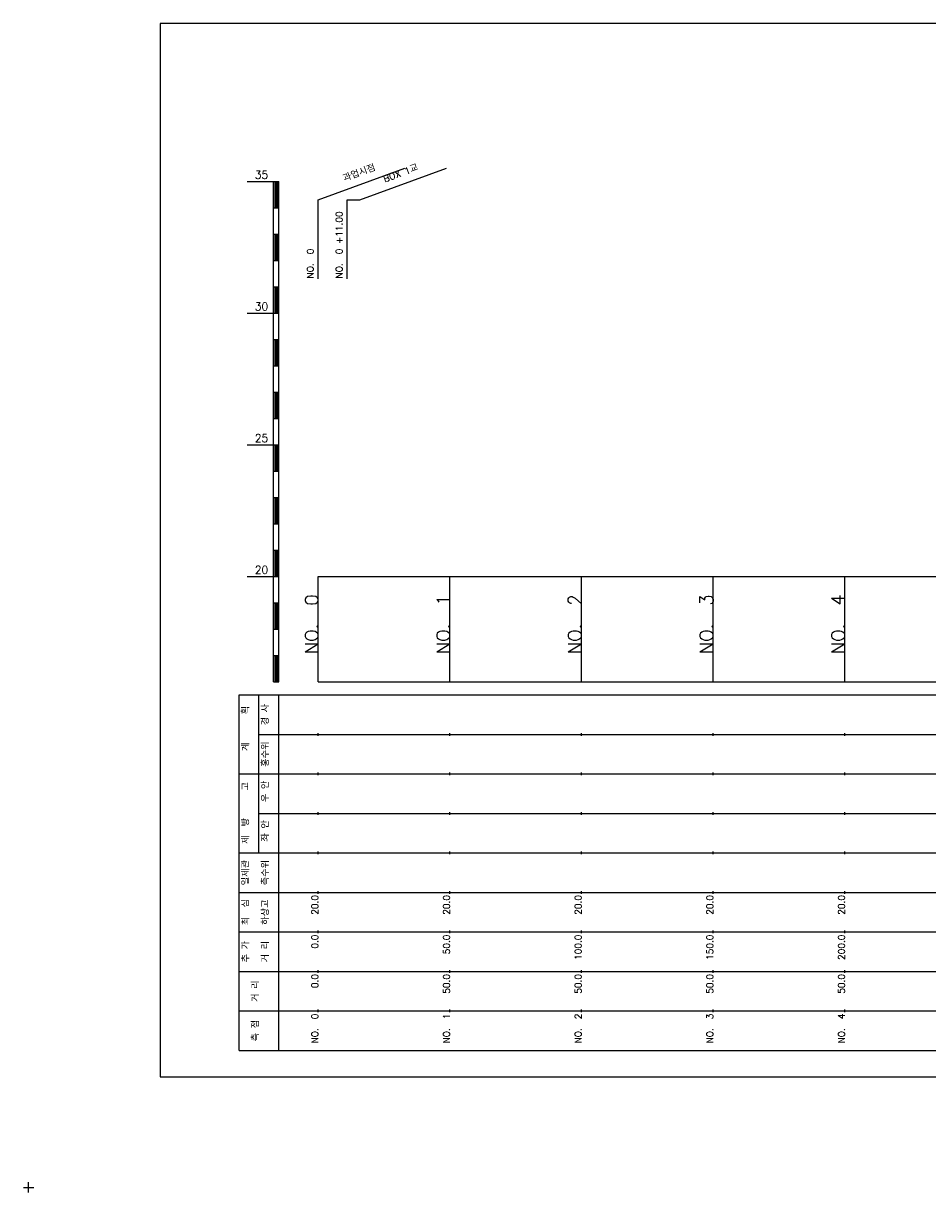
# Model space of a CAD drawing. Extents: x -2 to 685, y -2 to 1934.
# Tile 1 of 8: x -2 to 342, y -2 to 442. Entities that reach past the tile are written whole.
import ezdxf
from ezdxf.enums import TextEntityAlignment as Align

# ---------------------------------------------------------------- set-up
doc = ezdxf.new("R2010")
doc.units = 0
doc.header["$LTSCALE"] = 5
for name, color, linetype in [('BOX', 5, 'CONTINUOUS'), ('DT1', 3, 'CONTINUOUS'), ('LT1', 4, 'CONTINUOUS'), ('ST1', 7, 'CONTINUOUS')]:
    doc.layers.add(name, color=color, linetype=linetype)
doc.styles.add('GHS', font='ROMANS.shx', dxfattribs={"bigfont": 'GHS.shx'})

msp = doc.modelspace()

# ---------------------------------------------------------------- linework, layer by layer
at = {"layer": 'BOX'}
msp.add_lwpolyline([(50, 42), (650, 42), (650, 442), (50, 442), (50, 42)], dxfattribs=at)
at = {"layer": 'DT1', "linetype": 'CONTINUOUS'}
msp.add_line((121, 375), (125.81, 375), dxfattribs=at)
at = {"layer": 'LT1', "linetype": 'CONTINUOUS'}
for p, q in [((110, 375), (142.89, 386.97)), ((125.81, 375), (158.7, 386.97)), ((110, 345), (110, 375)), ((121, 345), (121, 375))]:
    msp.add_line(p, q, dxfattribs=at)
at = {"layer": 'LT1'}
for p, q in [((83, 382), (93, 382)), ((93, 192), (93, 382)), ((93, 382), (95, 382)), ((95, 192), (95, 382)), ((93.5, 381.8), (93.5, 372.2)), ((94, 381.8), (94, 372.2)), ((94.5, 381.8), (94.5, 372.2)), ((93, 372), (95, 372)), ((93, 362), (95, 362)), ((93.5, 361.8), (93.5, 352.2)), ((94, 361.8), (94, 352.2)), ((94.5, 361.8), (94.5, 352.2)), ((93, 352), (95, 352)), ((93, 342), (95, 342)), ((93.5, 341.8), (93.5, 332.2)), ((94, 341.8), (94, 332.2)), ((94.5, 341.8), (94.5, 332.2)), ((83, 332), (93, 332)), ((93, 332), (95, 332)), ((93, 322), (95, 322)), ((93.5, 321.8), (93.5, 312.2)), ((94, 321.8), (94, 312.2)), ((94.5, 321.8), (94.5, 312.2)), ((93, 312), (95, 312)), ((93, 302), (95, 302)), ((93.5, 301.8), (93.5, 292.2)), ((94, 301.8), (94, 292.2)), ((94.5, 301.8), (94.5, 292.2)), ((93, 292), (95, 292)), ((83, 282), (93, 282)), ((93, 282), (95, 282)), ((93.5, 281.8), (93.5, 272.2)), ((94, 281.8), (94, 272.2)), ((94.5, 281.8), (94.5, 272.2)), ((93, 272), (95, 272)), ((93, 262), (95, 262)), ((93.5, 261.8), (93.5, 252.2)), ((94, 261.8), (94, 252.2)), ((94.5, 261.8), (94.5, 252.2)), ((93, 252), (95, 252)), ((93, 242), (95, 242)), ((93.5, 241.8), (93.5, 232.2)), ((94, 241.8), (94, 232.2)), ((94.5, 241.8), (94.5, 232.2)), ((83, 232), (93, 232)), ((93, 232), (95, 232)), ((110, 192), (110, 232)), ((160, 192), (160, 232)), ((210, 192), (210, 232)), ((260, 192), (260, 232)), ((310, 192), (310, 232)), ((110, 225.69), (110, 226.69)), ((160, 225.69), (160, 226.69)), ((210, 225.69), (210, 226.69)), ((260, 225.69), (260, 226.69)), ((310, 225.69), (310, 226.69)), ((93, 222), (95, 222)), ((93.5, 221.8), (93.5, 212.2)), ((94, 221.8), (94, 212.2)), ((94.5, 221.8), (94.5, 212.2)), ((93, 212), (95, 212)), ((93, 202), (95, 202)), ((93.5, 201.8), (93.5, 192.2)), ((94, 201.8), (94, 192.2)), ((94.5, 201.8), (94.5, 192.2)), ((93, 192), (95, 192)), ((110, 192), (610, 192)), ((110, 171.5), (110, 172.5)), ((160, 171.5), (160, 172.5)), ((210, 171.5), (210, 172.5)), ((260, 171.5), (260, 172.5)), ((310, 171.5), (310, 172.5)), ((110, 156.5), (110, 157.5)), ((160, 156.5), (160, 157.5)), ((210, 156.5), (210, 157.5)), ((260, 156.5), (260, 157.5)), ((310, 156.5), (310, 157.5)), ((110, 141.5), (110, 142.5)), ((160, 141.5), (160, 142.5)), ((210, 141.5), (210, 142.5)), ((260, 141.5), (260, 142.5)), ((310, 141.5), (310, 142.5)), ((110, 126.5), (110, 127.5)), ((160, 126.5), (160, 127.5)), ((210, 126.5), (210, 127.5)), ((260, 126.5), (260, 127.5)), ((310, 126.5), (310, 127.5)), ((110, 111.5), (110, 112.5)), ((160, 111.5), (160, 112.5)), ((210, 111.5), (210, 112.5)), ((260, 111.5), (260, 112.5)), ((310, 111.5), (310, 112.5)), ((110, 96.5), (110, 97.5)), ((160, 96.5), (160, 97.5)), ((210, 96.5), (210, 97.5)), ((260, 96.5), (260, 97.5)), ((310, 96.5), (310, 97.5)), ((110, 81.5), (110, 82.5)), ((160, 81.5), (160, 82.5)), ((210, 81.5), (210, 82.5)), ((260, 81.5), (260, 82.5)), ((310, 81.5), (310, 82.5)), ((110, 66.5), (110, 67.5)), ((160, 66.5), (160, 67.5)), ((210, 66.5), (210, 67.5)), ((260, 66.5), (260, 67.5)), ((310, 66.5), (310, 67.5))]:
    msp.add_line(p, q, dxfattribs=at)
msp.add_lwpolyline([(110, 232), (160, 232), (210, 232), (260, 232), (310, 232), (360, 232), (410, 232), (460, 232), (510, 232), (560, 232), (610, 232)], dxfattribs=at)
at = {"layer": 'ST1'}
for p, q in [((80, 52), (80, 187)), ((80, 187), (623, 187)), ((87.5, 157), (87.5, 187)), ((95, 52), (95, 187)), ((87.5, 172), (623, 172)), ((80, 157), (623, 157)), ((87.5, 127), (87.5, 157)), ((87.5, 142), (623, 142)), ((80, 127), (623, 127)), ((80, 112), (623, 112)), ((80, 97), (623, 97)), ((80, 82), (623, 82)), ((80, 67), (623, 67)), ((80, 52), (623, 52)), ((-2, 0), (2, 0)), ((0, -2), (0, 2))]:
    msp.add_line(p, q, dxfattribs=at)

# ---------------------------------------------------------------- texts
at = {"layer": 'DT1', "linetype": 'CONTINUOUS', "style": 'GHS'}
for s, rotation, p in [('과업시점', 20, (126, 383.99)), ('BOX 1교', 20, (141.81, 383.99)), ('경 사', 90, (91.25, 179.5)), ('  획', 90, (83.75, 179.5)), ('홍수위', 90, (91.25, 164.5)), ('   계', 90, (83.75, 164.5)), ('   고', 90, (83.75, 149.5)), (' 우 안', 90, (91.25, 149.5)), (' 제  방', 90, (83.75, 134.5)), (' 좌 안', 90, (91.25, 134.5)), ('일제관', 90, (83.75, 119.5)), ('측수위', 90, (91.25, 119.5)), ('최  심', 90, (83.75, 104.5)), ('하상고', 90, (91.25, 104.5)), ('추 가', 90, (83.75, 89.5)), ('거 리', 90, (91.25, 89.5)), ('거 리', 90, (87.5, 74.5)), ('측 점', 90, (87.5, 59.5))]:
    msp.add_text(s, height=2.5, rotation=rotation, dxfattribs=at).set_placement(p, align=Align.CENTER)
at = {"layer": 'DT1', "style": 'GHS'}
for s, p in [('35', (91, 383)), ('30', (91, 333)), ('25', (91, 283)), ('20', (91, 233))]:
    msp.add_text(s, height=3, dxfattribs=at).set_placement(p, align=Align.RIGHT)
at = {"layer": 'DT1', "linetype": 'CONTINUOUS', "style": 'GHS'}
for s, p in [('NO.  0 +11.00', (119.25, 345.12)), ('NO.  0 ', (108.25, 345.12))]:
    msp.add_text(s, height=2.5, rotation=90, dxfattribs=at).set_placement(p)
at = {"layer": 'DT1', "style": 'GHS'}
for s, height, p in [('NO.  0', 5, (110, 225.19)), ('NO.  1', 5, (160, 225.19)), ('NO.  2', 5, (210, 225.19)), ('NO.  3', 5, (260, 225.19)), ('NO.  4', 5, (310, 225.19)), (' 20.0', 2.5, (110, 111)), (' 20.0', 2.5, (160, 111)), (' 20.0', 2.5, (210, 111)), (' 20.0', 2.5, (260, 111)), (' 20.0', 2.5, (310, 111)), ('     0.0', 2.5, (110, 96)), ('    50.0', 2.5, (160, 96)), ('   100.0', 2.5, (210, 96)), ('   150.0', 2.5, (260, 96)), ('   200.0', 2.5, (310, 96)), ('   0.0', 2.5, (110, 81)), ('  50.0', 2.5, (160, 81)), ('  50.0', 2.5, (210, 81)), ('  50.0', 2.5, (260, 81)), ('  50.0', 2.5, (310, 81)), ('NO.  0', 2.5, (110, 66)), ('NO.  1', 2.5, (160, 66)), ('NO.  2', 2.5, (210, 66)), ('NO.  3', 2.5, (260, 66)), ('NO.  4', 2.5, (310, 66))]:
    msp.add_text(s, height=height, rotation=90, dxfattribs=at).set_placement(p, align=Align.RIGHT)

doc.saveas('drawing.dxf')
